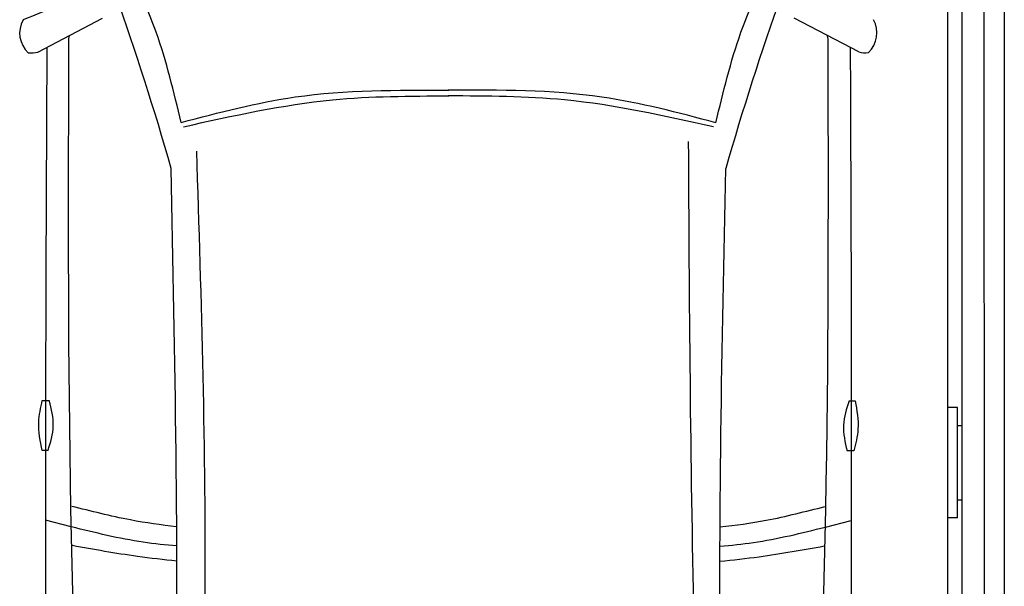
# Model space of a CAD drawing. Header units: millimetres. Extents: x 0 to 9541, y -929 to 5900.
# Tile 5 of 9: x 3959 to 6091, y 2537 to 3764. Entities that reach past the tile are written whole.
import ezdxf

# ---------------------------------------------------------------- set-up
doc = ezdxf.new("R2010")
doc.units = ezdxf.units.MM
doc.layers.add('car', color=10, linetype='Continuous', lineweight=25)
doc.layers.add('Plattform', color=7, linetype='Continuous', lineweight=25)

# ---------------------------------------------------------------- blocks, each defined once
blk = doc.blocks.new('Car LP')
at = {"layer": 'car'}
for p, q in [((-888, 3067.7), (-748, 3140.9)), ((889.7, 3068.2), (749.7, 3141.4)), ((-815.9, 2040.3), (-871.6, 2054.3)), ((817.6, 2039.6), (873.4, 2053.6))]:
    blk.add_line(p, q, dxfattribs=at)
for points in [[(-878.5, 2313.7), (-863.5, 2313.7)], [(869, 2313.2), (882, 2313)], [(-866.1, 2205.1), (-879.1, 2205.1)], [(879.3, 2204.5), (864.4, 2204.7)]]:
    blk.add_lwpolyline(points, dxfattribs=at)
for centre, radius, start, end in [((-6558.1, 1113.7), 6197.2, 15.94535, 19.59622), ((6559, 1108.2), 6197.2, 160.35517, 164.00603), ((-869.1, 3108.9), 58.5, 150.8177, 226.898), ((870.7, 3109.4), 58.5, 313.102, 29.1823), ((-902.4, 3121.5), 55.6, 263.2347, 285.0896), ((904.1, 3122), 55.6, 254.9104, 276.7653)]:
    blk.add_arc(centre, radius, start, end, dxfattribs=at)
for points, knots in [([(-577.9, 2915.4), (-593.6, 2981.5), (-619.1, 3088.9), (-663.2, 3189.9), (-680.2, 3228.8)], [0, 0, 0, 0, 203.213347, 330.239533, 330.239533, 330.239533, 330.239533]), ([(580.4, 2914.9), (596.1, 2980.9), (621.7, 3088.3), (665.9, 3189.3), (682.9, 3228.2)], [0, 0, 0, 0, 203.213347, 330.239533, 330.239533, 330.239533, 330.239533]), ([(-719.9, 532.3), (-741.2, 748.6), (-825.2, 1600.7), (-822.7, 2457.7), (-820.9, 3097.1)], [0, 0, 0, 0, 651.760698, 2567.87656, 2567.87656, 2567.87656, 2567.87656]), ([(720.3, 531.7), (741.8, 748), (826.6, 1600), (824.8, 2457), (823.5, 3096.4)], [0, 0, 0, 0, 651.760698, 2567.87656, 2567.87656, 2567.87656, 2567.87656]), ([(-868.7, 3077.8), (-870.5, 2733.1), (-872.8, 2165.5), (-870.5, 1597.9), (-869.3, 1382.1)], [30.231792, 30.231792, 30.231792, 30.231792, 135.773846, 200.510428, 200.510428, 200.510428, 200.510428]), ([(871.3, 3077.8), (872.8, 2728.1), (874.7, 2162.6), (871.9, 1597.2), (870.5, 1381.4)], [30.867502, 30.867502, 30.867502, 30.867502, 135.773846, 200.510428, 200.510428, 200.510428, 200.510428]), ([(-577.9, 2915.4), (-496, 2937), (-306.2, 2987), (-109.6, 2985.8), (2.1, 2985.1)], [0, 0, 0, 0, 253.181298, 586.409804, 586.409804, 586.409804, 586.409804]), ([(580.4, 2914.9), (498.5, 2936.5), (308.7, 2986.7), (112.2, 2985.7), (0.5, 2985.1)], [0, 0, 0, 0, 253.181298, 586.409804, 586.409804, 586.409804, 586.409804]), ([(-572.9, 2906.2), (-465.7, 2930.1), (-276.2, 2972.3), (-82.3, 2972.8), (2.1, 2972.9)], [0, 0, 0, 0, 327.958847, 580.294452, 580.294452, 580.294452, 580.294452]), ([(575.3, 2905.7), (468.2, 2929.7), (278.8, 2972.1), (84.8, 2972.7), (0.4, 2972.9)], [0, 0, 0, 0, 327.958847, 580.294452, 580.294452, 580.294452, 580.294452]), ([(580.3, 580), (561.7, 999.6), (527.8, 1763.9), (523.2, 2529), (521.2, 2874)], [0, 0, 0, 0, 1259.941445, 2295.01496, 2295.01496, 2295.01496, 2295.01496]), ([(-585.2, 568.2), (-557.6, 1005.1), (-509.4, 1766.4), (-533.7, 2528.7), (-544.1, 2853.5)], [0, 0, 0, 0, 1312.347302, 2286.809863, 2286.809863, 2286.809863, 2286.809863]), ([(-623.3, 604.1), (-608.8, 931.3), (-576.3, 1668.4), (-591.1, 2406.1), (-599.3, 2816.2)], [0, 0, 0, 0, 982.4164, 2212.74132, 2212.74132, 2212.74132, 2212.74132]), ([(623.8, 603.6), (609, 958.6), (578.3, 1695.7), (593.7, 2433.3), (601.7, 2815.7)], [0, 0, 0, 0, 1065.64856, 2212.719541, 2212.719541, 2212.719541, 2212.719541]), ([(-879.1, 2205.1), (-883.1, 2225.6), (-890.3, 2262), (-882.1, 2298), (-878.5, 2313.7)], [0, 0, 0, 0, 61.702274, 109.62737, 109.62737, 109.62737, 109.62737]), ([(-866.1, 2205.1), (-860.7, 2222.8), (-849.7, 2258.7), (-858.8, 2295.2), (-863.5, 2313.7)], [0, 0, 0, 0, 54.314538, 110.447745, 110.447745, 110.447745, 110.447745]), ([(869, 2313.2), (863.3, 2295.7), (851.6, 2260), (860.1, 2223.4), (864.4, 2204.7)], [0, 0, 0, 0, 54.314538, 110.447745, 110.447745, 110.447745, 110.447745]), ([(882, 2313), (885.6, 2292.5), (892.1, 2256), (883.2, 2220.1), (879.3, 2204.5)], [0, 0, 0, 0, 61.702274, 109.62737, 109.62737, 109.62737, 109.62737]), ([(-587.6, 2040.3), (-620.9, 2044.2), (-698.2, 2054.8), (-773.8, 2074.4), (-814.7, 2084.4)], [6.432991, 6.432991, 6.432991, 6.432991, 16.542425, 29.830107, 29.830107, 29.830107, 29.830107]), ([(589.6, 2039.9), (622.8, 2043.7), (700, 2054.2), (775.5, 2073.7), (816.5, 2084.2)], [6.454001, 6.454001, 6.454001, 6.454001, 16.542425, 29.830107, 29.830107, 29.830107, 29.830107]), ([(-587.2, 1998.9), (-611.5, 2000.9), (-688.6, 2008.7), (-764.1, 2027.5), (-815.9, 2040.3)], [6.556459, 6.556459, 6.556459, 6.556459, 13.869915, 29.827446, 29.827446, 29.827446, 29.827446]), ([(589.1, 1998.4), (613.4, 2000.4), (690.4, 2008.2), (765.8, 2026.8), (817.6, 2039.6)], [6.580352, 6.580352, 6.580352, 6.580352, 13.869915, 29.827446, 29.827446, 29.827446, 29.827446]), ([(-587.2, 1966.1), (-615.6, 1969), (-691.9, 1977.6), (-767.6, 1991.2), (-813.3, 1999.5)], [6.632744, 6.632744, 6.632744, 6.632744, 15.228907, 29.682847, 29.682847, 29.682847, 29.682847]), ([(589.1, 1965.6), (617.4, 1968.5), (693.7, 1977), (769.3, 1990.6), (814.9, 1998.8)], [6.659247, 6.659247, 6.659247, 6.659247, 15.228907, 29.682847, 29.682847, 29.682847, 29.682847])]:
    blk.add_open_spline(points, degree=3, knots=knots, dxfattribs=at)
for points in [[(-784, 3193.9), (-829.4, 3175.1), (-874.7, 3156.3), (-920.1, 3137.4)], [(-820.9, 3097.1), (-820.4, 3099.3), (-819.9, 3101.5), (-819.5, 3103.5)], [(823.5, 3096.4), (823, 3098.6), (822.6, 3100.8), (822.1, 3103)]]:
    blk.add_open_spline(points, degree=3, dxfattribs=at)
blk = doc.blocks.new('6300_LP270_GL550')
at = {"layer": 'Plattform'}
for p, q in [((6000, 350.1), (6000, 5610.1)), ((6048.5, 360.2), (6047.9, 5610.1)), ((6091.5, 5610.1), (6091.5, 360.1)), ((5969, 452.1), (5969, 5463.2)), ((5990, 2924), (5969, 2924)), ((5990, 2685.6), (5990, 2924)), ((5990, 2885), (6000, 2885)), ((5990, 2724.2), (6000, 2724.2)), ((5990, 2685.6), (5969, 2685.6))]:
    blk.add_line(p, q, dxfattribs=at)

msp = doc.modelspace()

# ---------------------------------------------------------------- block references
msp.add_blockref('6300_LP270_GL550', (0, 0))
at = {"layer": 'car'}
msp.add_blockref('Car LP', (4886.5, 625.61), dxfattribs=at)

doc.saveas('drawing.dxf')
